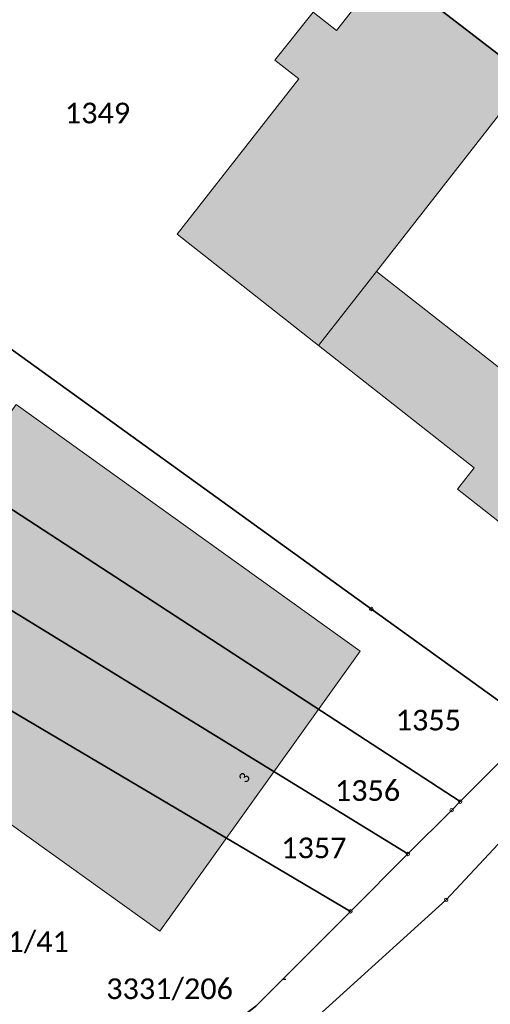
# Model space of a CAD drawing. Header units: metres. Extents: x -373 to 1321, y -1609 to 597.
# Tile 7 of 39: x 572 to 606, y -978 to -906. Entities that reach past the tile are written whole.
import ezdxf

# ---------------------------------------------------------------- set-up
doc = ezdxf.new("R2010")
doc.units = ezdxf.units.M
doc.layers.get('0').update_dxf_attribs({"lineweight": 25})
for name, color, linetype, lineweight in [('01_A-S-HA-Haltung_LA', 7, 'Continuous', 25), ('AX_BesondererGebaeudepunkt_G2200', 7, 'Continuous', 18), ('AX_BesondererGebaeudepunkt_G2300', 7, 'Continuous', 18), ('AX_Flurstueck', 7, 'Continuous', 18), ('AX_Gebaeude', 7, 'Continuous', 18), ('AX_Grenzpunkt_V1000_G2200', 7, 'Continuous', 18), ('AX_Grenzpunkt_V1100_G2300', 7, 'Continuous', 18), ('AX_Grenzpunkt_V9500_G3200', 7, 'Continuous', 18), ('AX_LagebezeichnungMitHausnummer', 7, 'Continuous', 18), ('Keine', 7, 'Continuous', 9)]:
    doc.layers.add(name, color=color, linetype=linetype, lineweight=lineweight)
doc.layers.add('A_AX_Gebaeude', color=7, linetype='Continuous', lineweight=18, true_color=0x999999)
doc.styles.add('Calibri', font='calibri.ttf')

# ---------------------------------------------------------------- blocks, each defined once
blk = doc.blocks.new('DXF_DWG-Punkt')
at = {"layer": 'Keine', "color": 7, "linetype": 'Continuous', "lineweight": 9, "transparency": 33554687}
blk.add_line((0, 0), (0, 0), dxfattribs=at)
blk = doc.blocks.new('-1')
at = {"color": 7}
blk.add_circle((0, 0), 0.5, dxfattribs=at)
blk.add_blockref('DXF_DWG-Punkt', (0, 0), dxfattribs=at)
blk = doc.blocks.new('99')
at = {"color": 7}
blk.add_blockref('DXF_DWG-Punkt', (0, 0), dxfattribs=at)

msp = doc.modelspace()

# ---------------------------------------------------------------- hatches: boundary and pattern name
at = {"layer": 'A_AX_Gebaeude', "linetype": 'Continuous', "lineweight": 0, "true_color": 0x999999}
for points in [[(593.504, -929.824), (597.71, -924.449), (608.736, -910.355), (596.956, -901.288), (595.812, -902.916), (597.152, -903.965), (594.807, -906.96), (593.113, -905.633), (590.328, -909.109), (592.061, -910.467), (583.238, -921.736)], [(597.71, -924.449), (593.504, -929.824), (604.793, -938.717), (603.589, -940.253), (612.353, -947.157), (618.391, -939.371), (620.812, -936.248), (611.986, -929.443), (609.562, -932.585), (608.994, -933.321)], [(596.514, -952.015), (571.546, -934.12), (569.453, -937.047), (559.62, -929.999), (549.262, -944.485), (563.973, -954.992), (561.87, -957.937), (581.975, -972.349)]]:
    msp.add_hatch(color=253, dxfattribs=at).paths.add_polyline_path(points)

# ---------------------------------------------------------------- linework, layer by layer
at = {"layer": '01_A-S-HA-Haltung_LA', "color": 2, "true_color": 0xffff00, "transparency": 33554687}
msp.add_polyline3d([(591.114, -975.845, 0), (590.964, -975.843, 0)], dxfattribs=at)
at = {"layer": 'AX_Flurstueck', "color": 7, "linetype": 'Continuous', "lineweight": 25, "transparency": 33554687}
for points in [[(581.345, -889.276, 0), (568.975, -906.167, 0), (558.328, -920.831, 0), (564.896, -925.567, 0), (597.33, -948.956, 0), (609.193, -957.51, 0), (628.506, -938.152, 0), (633.965, -929.773, 0), (628.872, -925.853, 0), (597.552, -901.747, 0), (581.345, -889.276, 0)], [(606.77, -889.48, 0), (597.552, -901.747, 0), (628.872, -925.853, 0), (633.965, -929.773, 0), (642.17, -917.18, 0), (638.113, -914.031, 0), (606.77, -889.48, 0)], [(586.57, -979.615, 0), (583.653, -980.764, 0), (583.743, -980.834, 0), (587.562, -983.833, 0), (602.756, -970.069, 0), (623.068, -948.318, 0), (635.733, -940.101, 0), (642.021, -944.358, 0), (647.729, -944.623, 0), (646.719, -906.954, 0), (642.17, -917.18, 0), (633.965, -929.773, 0), (628.506, -938.152, 0), (609.193, -957.51, 0), (603.777, -962.94, 0), (603.156, -963.561, 0), (599.981, -966.739, 0), (595.819, -970.906, 0), (588.943, -977.791, 0), (586.57, -979.615, 0)], [(558.328, -920.831, 0), (552.239, -929.353, 0), (603.777, -962.94, 0), (609.193, -957.51, 0), (597.33, -948.956, 0), (564.896, -925.567, 0), (558.328, -920.831, 0)], [(552.239, -929.353, 0), (548.158, -934.905, 0), (599.981, -966.739, 0), (603.156, -963.561, 0), (603.777, -962.94, 0), (552.239, -929.353, 0)], [(548.158, -934.905, 0), (544.152, -940.354, 0), (595.819, -970.906, 0), (599.981, -966.739, 0), (548.158, -934.905, 0)], [(546.027, -954.485, 0), (540.613, -962.96, 0), (553.793, -971.43, 0), (560.327, -975.147, 0), (566.095, -977.998, 0), (576.736, -981.405, 0), (583.653, -980.764, 0), (586.57, -979.615, 0), (588.943, -977.791, 0), (595.819, -970.906, 0), (544.152, -940.354, 0), (540.987, -944.714, 0), (540.377, -951.482, 0), (546.027, -954.485, 0)], [(589.071, -988.311, 0), (575.716, -1005.395, 0), (591.955, -1019.626, 0), (593.852, -1021.288, 0), (596.584, -1023.683, 0), (611.483, -1006.813, 0), (613.33, -1004.574, 0), (615.632, -1001.785, 0), (623.548, -991.509, 0), (627.347, -986.271, 0), (630.986, -980.903, 0), (634.344, -975.336, 0), (637.263, -969.508, 0), (639.122, -965.2, 0), (640.342, -960.742, 0), (641.212, -956.174, 0), (641.671, -951.335, 0), (642.021, -944.358, 0), (635.733, -940.101, 0), (623.068, -948.318, 0), (602.756, -970.069, 0), (587.562, -983.833, 0), (590.011, -986.172, 0), (589.071, -988.311, 0)]]:
    msp.add_polyline3d(points, dxfattribs=at)
at = {"layer": 'AX_Gebaeude', "color": 7, "linetype": 'Continuous', "lineweight": 13, "transparency": 33554687}
for points in [[(593.504, -929.824, 0), (597.71, -924.449, 0), (608.736, -910.355, 0), (596.956, -901.288, 0), (595.812, -902.916, 0), (597.152, -903.965, 0), (594.807, -906.96, 0), (593.113, -905.633, 0), (590.328, -909.109, 0), (592.061, -910.467, 0), (583.238, -921.736, 0), (593.504, -929.824, 0)], [(597.71, -924.449, 0), (593.504, -929.824, 0), (604.793, -938.717, 0), (603.589, -940.253, 0), (612.353, -947.157, 0), (618.391, -939.371, 0), (620.812, -936.248, 0), (611.986, -929.443, 0), (609.562, -932.585, 0), (608.994, -933.321, 0), (597.71, -924.449, 0)], [(596.514, -952.015, 0), (571.546, -934.12, 0), (569.453, -937.047, 0), (559.62, -929.999, 0), (549.262, -944.485, 0), (563.973, -954.992, 0), (561.87, -957.937, 0), (581.975, -972.349, 0), (596.514, -952.015, 0)]]:
    msp.add_polyline3d(points, dxfattribs=at)

# ---------------------------------------------------------------- block references
at = {"layer": 'AX_BesondererGebaeudepunkt_G2200', "color": 7, "xscale": 0.05, "yscale": 0.05, "zscale": 0.05}
for p in [(596.514, -952.015), (581.975, -972.349)]:
    msp.add_blockref('99', p, dxfattribs=at)
at = {"layer": 'AX_BesondererGebaeudepunkt_G2300', "color": 7, "xscale": 0.05, "yscale": 0.05, "zscale": 0.05}
for p in [(594.807, -906.96), (590.328, -909.109), (592.061, -910.467), (604.793, -938.717), (603.589, -940.253)]:
    msp.add_blockref('99', p, dxfattribs=at)
at = {"layer": 'AX_Grenzpunkt_V1000_G2200', "color": 7, "xscale": 0.25, "yscale": 0.25, "zscale": 0.25}
for p in [(603.156, -963.561), (602.756, -970.069)]:
    msp.add_blockref('-1', p, dxfattribs=at)
at = {"layer": 'AX_Grenzpunkt_V1100_G2300', "color": 7, "xscale": 0.25, "yscale": 0.25, "zscale": 0.25}
msp.add_blockref('-1', (597.33, -948.956), dxfattribs=at)
at = {"layer": 'AX_Grenzpunkt_V9500_G3200', "color": 7, "xscale": 0.25, "yscale": 0.25, "zscale": 0.25}
for p in [(603.777, -962.94), (599.981, -966.739), (595.819, -970.906)]:
    msp.add_blockref('-1', p, dxfattribs=at)

# ---------------------------------------------------------------- texts
at = {"layer": 'AX_Flurstueck', "color": 7, "char_height": 1.5, "attachment_point": 2, "line_spacing_factor": 1.004016, "style": 'Calibri'}
for s, insert in [('1349', (577.454, -912.197)), ('1355', (601.461, -956.274)), ('1356', (597.05, -961.384)), ('1357', (593.155, -965.545)), ('3331/41', (571.37, -972.353)), ('3331/206', (582.686, -975.774))]:
    msp.add_mtext(s, dxfattribs=dict(at, insert=insert))
at = {"layer": 'AX_LagebezeichnungMitHausnummer', "color": 7, "insert": (587.797, -960.983), "char_height": 0.75, "attachment_point": 2, "rotation": 54.802, "line_spacing_factor": 1.004016, "style": 'Calibri'}
msp.add_mtext('3', dxfattribs=at)

doc.saveas('drawing.dxf')
